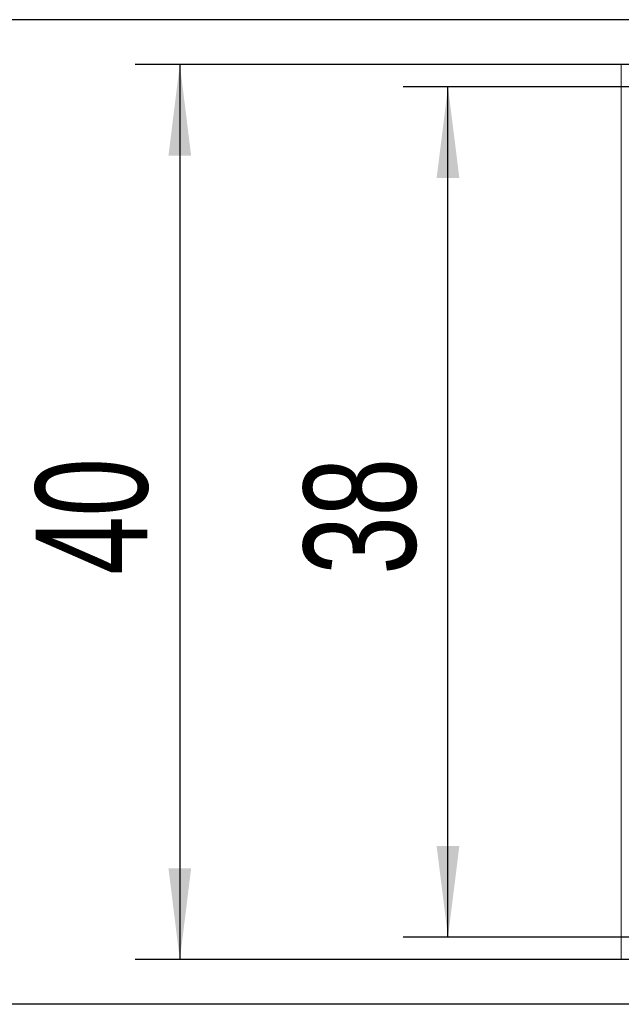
# Model space of a CAD drawing. Header units: millimetres. Extents: x -8 to 1027, y -4 to 297.
# Tile 4 of 15: x 86 to 113, y 160 to 204. Entities that reach past the tile are written whole.
import ezdxf

# ---------------------------------------------------------------- set-up
doc = ezdxf.new("R2010")
doc.units = ezdxf.units.MM
doc.layers.add('10', color=7, linetype='Continuous')
doc.styles.add('SLDTEXTSTYLE0', font='TXT', dxfattribs={"width": 0.7})
doc.dimstyles.new('SLDDIMSTYLE0', dxfattribs={"dimtxt": 5, "dimasz": 4.08, "dimexe": 0, "dimexo": 0.0625, "dimgap": 1.25, "dimtad": 2, "dimrnd": 1e-09, "dimzin": 12, "dimdsep": 46, "dimtxsty": 'SLDTEXTSTYLE0', "dimsah": 1, "dimcen": 0.09, "dimadec": 0, "dimazin": 3, "dimtfac": 1, "dimtofl": 0, "dimtmove": 0, "dimatfit": 3, "dimfxl": 0, "dimfrac": 2, "dimtolj": 1, "dimtzin": 12, "dimarcsym": 0})

# ---------------------------------------------------------------- blocks, each defined once
blk = doc.blocks.new('_D_3')
at = {"layer": '10'}
for p, q in [((114.002, 201.263), (102.758, 201.263)), ((104.758, 163.263), (104.758, 201.263)), ((114.002, 163.263), (102.758, 163.263))]:
    blk.add_line(p, q, dxfattribs=at)
for points in [[(104.758, 201.263), (104.25, 197.183), (105.266, 197.183)], [(104.758, 163.263), (105.266, 167.343), (104.25, 167.343)]]:
    blk.add_solid(points, dxfattribs=at)
at = {"layer": '10', "insert": (98.313, 179.467), "char_height": 5, "attachment_point": 1, "rotation": 90, "style": 'SLDTEXTSTYLE0'}
blk.add_mtext('38', dxfattribs=at)
blk = doc.blocks.new('_D_4')
at = {"layer": '10'}
for p, q in [((114.502, 204.263), (80.899, 204.263)), ((82.899, 204.263), (82.899, 160.263)), ((114.502, 160.263), (80.899, 160.263))]:
    blk.add_line(p, q, dxfattribs=at)
for points in [[(82.899, 204.263), (82.391, 200.183), (83.407, 200.183)], [(82.899, 160.263), (83.407, 164.343), (82.391, 164.343)]]:
    blk.add_solid(points, dxfattribs=at)
at = {"layer": '10', "insert": (76.454, 179.463), "char_height": 5, "attachment_point": 1, "rotation": 90, "style": 'SLDTEXTSTYLE0'}
blk.add_mtext('44', dxfattribs=at)
blk = doc.blocks.new('_D_8')
at = {"layer": '10'}
for p, q in [((119.002, 202.263), (90.775, 202.263)), ((92.775, 202.263), (92.775, 162.263)), ((119.002, 162.263), (90.775, 162.263))]:
    blk.add_line(p, q, dxfattribs=at)
for points in [[(92.775, 202.263), (92.267, 198.183), (93.283, 198.183)], [(92.775, 162.263), (93.283, 166.343), (92.267, 166.343)]]:
    blk.add_solid(points, dxfattribs=at)
at = {"layer": '10', "insert": (86.33, 179.463), "char_height": 5, "attachment_point": 1, "rotation": 90, "style": 'SLDTEXTSTYLE0'}
blk.add_mtext('40', dxfattribs=at)

msp = doc.modelspace()

# ---------------------------------------------------------------- linework, layer by layer
at = {"color": 7, "linetype": 'Continuous', "lineweight": 15}
msp.add_line((112.5018677, 162.2627091), (112.5018677, 202.2627082), dxfattribs=at)

# ---------------------------------------------------------------- dimensions: what is measured, and where the dimension line sits
at = {"layer": '10'}
for base, p1, p2, picture, middle in [((82.8990935, 160.2627087), (114.5018688, 204.2627087), (114.5018688, 160.2627087), '_D_4', (82.8990935, 181.6577102)), ((92.7752526, 162.2627087), (119.0018688, 202.2627087), (119.0018688, 162.2627087), '_D_8', (92.7752526, 181.6577102)), ((104.7579173, 201.2627087), (114.0018688, 163.2627087), (114.0018688, 201.2627087), '_D_3', (104.7579173, 181.6577102))]:
    dim = msp.add_linear_dim(base=base, p1=p1, p2=p2, angle=90, dimstyle='SLDDIMSTYLE0', dxfattribs=at)
    dim.commit()
    dim.dimension.update_dxf_attribs({"geometry": picture, "text_midpoint": middle, "dimtype": 160})

doc.saveas('drawing.dxf')
